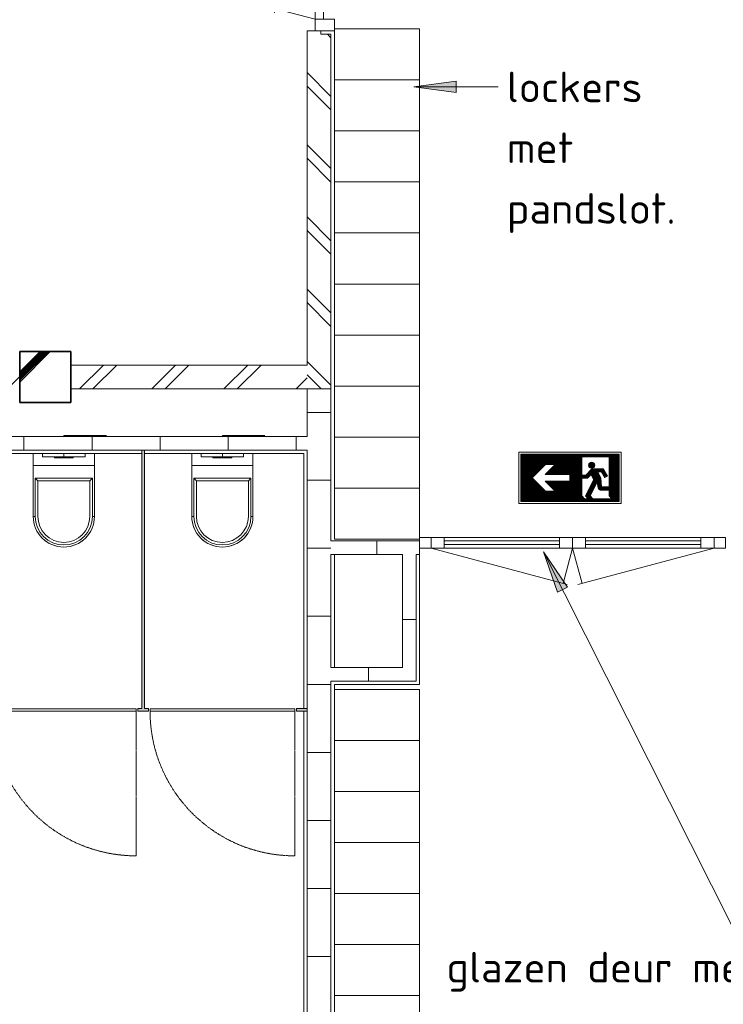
# Model space of a CAD drawing. Header units: millimetres. Extents: x 2016 to 102618, y -16590 to 68005.
# Tile 125 of 256: x 43350 to 47486, y 7637 to 13425. Entities that reach past the tile are written whole.
import ezdxf

# ---------------------------------------------------------------- set-up
doc = ezdxf.new("R2010")
doc.units = ezdxf.units.MM
doc.linetypes.add('Hidden', pattern=[6.5, 4.5, -2])
for name, color, linetype, lineweight in [('A-ANNO-NOTE', 131, 'Continuous', 5), ('A-DOOR', 31, 'Continuous', 13), ('A-DOOR-HDLN', 31, 'Hidden', 9), ('A-DOOR-OPNG', 31, 'Continuous', 18), ('A-GENM', 13, 'Continuous', 13), ('A-GLAZ-CURT', 52, 'Continuous', 9), ('A-GLAZ-CWMG', 51, 'Continuous', 13), ('A-WALL', 113, 'Continuous', 13), ('A-WALL-FNSH', 113, 'Continuous', 25), ('A-WALL-PATT', 111, 'Continuous', 25), ('G-ANNO-TEXT', 231, 'Continuous', 9), ('I-FURN', 30, 'Continuous', 13), ('P-SANR-FIXT', 6, 'Continuous', 13), ('S-COLS', 52, 'Continuous', 13)]:
    doc.layers.add(name, color=color, linetype=linetype, lineweight=lineweight)
doc.styles.add('ISOCPEUR_2', font='isocpeur.ttf', dxfattribs={"height": 180})

# ---------------------------------------------------------------- blocks, each defined once
blk = doc.blocks.new('74_VCS_FU_lockers - 74_VCS_FU_lockers-4671171-00 Begane grond')
at = {"layer": 'I-FURN'}
for p, q in [((300, 0), (0, 0)), ((0, 0), (0, -500)), ((600, 0), (300, 0)), ((300, 0), (300, -500)), ((300, -500), (300, 0)), ((900, 0), (600, 0)), ((600, 0), (600, -500)), ((600, -500), (600, 0)), ((1200, 0), (900, 0)), ((900, 0), (900, -500)), ((900, -500), (900, 0)), ((1500, 0), (1200, 0)), ((1200, 0), (1200, -500)), ((1200, -500), (1200, 0)), ((1800, 0), (1500, 0)), ((1500, 0), (1500, -500)), ((1500, -500), (1500, 0)), ((2100, 0), (1800, 0)), ((1800, 0), (1800, -500)), ((1800, -500), (1800, 0)), ((2400, 0), (2100, 0)), ((2100, 0), (2100, -500)), ((2100, -500), (2100, 0)), ((2700, 0), (2400, 0)), ((2400, 0), (2400, -500)), ((2400, -500), (2400, 0)), ((3000, 0), (2700, 0)), ((2700, 0), (2700, -500)), ((2700, -500), (2700, 0)), ((3300, 0), (3000, 0)), ((3000, 0), (3000, -500)), ((3000, -500), (3000, 0)), ((3600, 0), (3300, 0)), ((3300, 0), (3300, -500)), ((3300, -500), (3300, 0)), ((3900, 0), (3600, 0)), ((3600, 0), (3600, -500)), ((3600, -500), (3600, 0)), ((4200, 0), (3900, 0)), ((3900, 0), (3900, -500)), ((3900, -500), (3900, 0)), ((4500, 0), (4200, 0)), ((4200, 0), (4200, -500)), ((4200, -500), (4200, 0)), ((4800, 0), (4500, 0)), ((4500, 0), (4500, -500)), ((4500, -500), (4500, 0)), ((5100, 0), (4800, 0)), ((4800, 0), (4800, -500)), ((4800, -500), (4800, 0)), ((5400, 0), (5100, 0)), ((5100, 0), (5100, -500)), ((5100, -500), (5100, 0)), ((5400, -500), (5400, 0)), ((0, -500), (300, -500)), ((300, -500), (600, -500)), ((600, -500), (900, -500)), ((900, -500), (1200, -500)), ((1200, -500), (1500, -500)), ((1500, -500), (1800, -500)), ((1800, -500), (2100, -500)), ((2100, -500), (2400, -500)), ((2400, -500), (2700, -500)), ((2700, -500), (3000, -500)), ((3000, -500), (3300, -500)), ((3300, -500), (3600, -500)), ((3600, -500), (3900, -500)), ((3900, -500), (4200, -500)), ((4200, -500), (4500, -500)), ((4500, -500), (4800, -500)), ((4800, -500), (5100, -500)), ((5100, -500), (5400, -500))]:
    blk.add_line(p, q, dxfattribs=at)
blk = doc.blocks.new('28_VCS_SF_houten kolom - beton kolom 300X300-V174-00 Begane grond')
at = {"layer": 'S-COLS', "lineweight": 5}
h = blk.add_hatch(dxfattribs=at)
h.set_pattern_fill('FP_182', color=256, style=0, pattern_type=2)
h.set_pattern_definition([(45, (-43500, -11325), (-500, 500), []), (45, (-43330, -11325), (-500, 500), []), (45, (-43320, -11325), (-500, 500), []), (45, (-43310, -11325), (-500, 500), []), (45, (-43300, -11325), (-500, 500), []), (45, (-43290, -11325), (-500, 500), []), (45, (-43280, -11325), (-500, 500), []), (45, (-43270, -11325), (-500, 500), [])])
h.paths.add_polyline_path([(150, -150), (150, 150), (-150, 150), (-150, -150)], flags=0)
at = {"layer": 'S-COLS', "lineweight": 35}
for p, q in [((150, 150), (-150, 150)), ((-150, 150), (-150, -150)), ((150, -150), (150, 150)), ((-150, -150), (150, -150))]:
    blk.add_line(p, q, dxfattribs=at)
blk = doc.blocks.new('74_VCS_PF_zwevend_toilet - 36x55 cm-863941-00 Begane grond')
at = {"layer": 'P-SANR-FIXT'}
for p, q in [((0, 105.5), (0, 100)), ((0, 105.5), (250, 105.5)), ((-125, 0), (-125, -20)), ((0, 0), (0, -20)), ((125, -20), (125, 0)), ((-125, -1), (-180, -1)), ((-180, -1), (-180, -71)), ((125, -20), (-125, -20)), ((-55.4, -20), (-55.4, -25)), ((55.4, -25), (-55.4, -25)), ((0, -20), (0, -25)), ((55.4, -25), (55.4, -20)), ((180, -1), (125, -1)), ((180, -71), (180, -1)), ((-180, -71), (180, -71)), ((-180, -71), (-180, -370)), ((-180, -71), (180, -71)), ((180, -370), (180, -71)), ((-168, -145), (168, -145)), ((-168, -145), (-153, -160)), ((-168, -370), (-168, -145)), ((153, -160), (-153, -160)), ((-153, -160), (-153, -370)), ((168, -145), (153, -160)), ((153, -370), (153, -160)), ((168, -145), (168, -370)), ((-168, -370), (-180, -370)), ((-180, -370), (-168, -370)), ((180, -370), (168, -370)), ((168, -370), (180, -370))]:
    blk.add_line(p, q, dxfattribs=at)
for radius, start, end in [(180, 180, 360), (168, 180, 360), (153, 180, 360), (180, 196.65132, 202.01283), (180, 337.98717, 343.34868), (180, 213.40731, 219.61981), (180, 230.38019, 236.59269), (180, 303.40731, 309.61981), (180, 320.38019, 326.59269), (180, 247.98717, 253.34868), (180, 286.65132, 292.01283)]:
    blk.add_arc((0, -370), radius, start, end, dxfattribs=at)
blk = doc.blocks.new('32_0_sanitairdeur_HPL - br 850 x ht 2200-4055814-00 Begane grond')
at = {"layer": 'A-DOOR', "lineweight": 18}
for p, q in [((-425, 5.5), (425, 5.5)), ((-425, -7.5), (-425, 5.5)), ((425, 5.5), (425, -7.5)), ((425, -7.5), (-425, -7.5))]:
    blk.add_line(p, q, dxfattribs=at)
at = {"layer": 'A-DOOR-HDLN'}
blk.add_line((425, -7.5), (425, -857.6), dxfattribs=at)
blk.add_arc((425.1, -7.5), 850.1, 180, 269.99584, dxfattribs=at)
at = {"layer": 'A-DOOR-OPNG'}
blk.add_line((-425, -7.5), (425, -7.5), dxfattribs=at)
blk = doc.blocks.new('32_DO deur enkel - DO-4651057-00 Begane grond')
at = {"layer": 'A-DOOR', "lineweight": 5}
for p, q in [((-345, 34), (-412, 34)), ((-412, 34), (-412, -80)), ((-345, -80), (-345, 34)), ((585, 34), (-345, 34)), ((-345, 34), (-345, -16)), ((652, 34), (585, 34)), ((585, 34), (585, -80)), ((585, -16), (585, 34)), ((652, -80), (652, 34)), ((-345, -16), (585, -16)), ((-401, -80), (-345, -80)), ((585, -80), (652, -80))]:
    blk.add_line(p, q, dxfattribs=at)
at = {"layer": 'A-GENM'}
for p, q in [((-345, 34), (-282.7, 266.5)), ((585, 34), (-306.8, 273))]:
    blk.add_line(p, q, dxfattribs=at)
blk = doc.blocks.new('31_VCS_CWP_vliesgevel_deur_enkel_glaspaneel - Merk DO alu deur wit-4670673-00 Begane grond')
at = {"layer": 'A-GENM'}
for p, q in [((-416, 31), (-360.3, 239)), ((416, 31), (-384.4, 245.5))]:
    blk.add_line(p, q, dxfattribs=at)
at = {"layer": 'A-GLAZ-CURT', "lineweight": 18}
for p, q in [((-339, 31), (-416, 31)), ((-416, 31), (-416, -31)), ((-339, -31), (-339, 31)), ((-339, 31), (339, 31)), ((416, 31), (339, 31)), ((339, 31), (339, -31)), ((416, -31), (416, 31)), ((-416, -31), (-339, -31)), ((339, -31), (-339, -31)), ((339, -31), (416, -31))]:
    blk.add_line(p, q, dxfattribs=at)
at = {"layer": 'A-GLAZ-CURT', "lineweight": 13}
for p, q in [((339, 10.5), (-339, 10.5)), ((-339, 10.5), (-339, -10.5)), ((339, -10.5), (339, 10.5)), ((-339, -10.5), (339, -10.5))]:
    blk.add_line(p, q, dxfattribs=at)
blk = doc.blocks.new('Rectangular Mullion - aluminium kozijn_RT62_68mm 1013-4518481-00 Begane grond')
at = {"layer": 'A-GLAZ-CWMG'}
for p, q in [((-68, 31), (0, 31)), ((-68, -31), (-68, 31)), ((0, 31), (0, -31)), ((0, -31), (-68, -31))]:
    blk.add_line(p, q, dxfattribs=at)
blk = doc.blocks.new('31_VCS_CWP_vliesgevel_deur_enkel_glaspaneel - Merk DO alu deur wit-4518449-00 Begane grond')
at = {"layer": 'A-GENM'}
for p, q in [((-416, -31), (-360.3, -239)), ((416, -31), (-384.4, -245.5))]:
    blk.add_line(p, q, dxfattribs=at)
at = {"layer": 'A-GLAZ-CURT', "lineweight": 18}
for p, q in [((-339, 31), (-416, 31)), ((-416, 31), (-416, -31)), ((-339, -31), (-339, 31)), ((-339, 31), (339, 31)), ((416, 31), (339, 31)), ((339, 31), (339, -31)), ((416, -31), (416, 31)), ((-416, -31), (-339, -31)), ((339, -31), (-339, -31)), ((339, -31), (416, -31))]:
    blk.add_line(p, q, dxfattribs=at)
at = {"layer": 'A-GLAZ-CURT', "lineweight": 13}
for p, q in [((339, 10.5), (-339, 10.5)), ((-339, 10.5), (-339, -10.5)), ((339, -10.5), (339, 10.5)), ((-339, -10.5), (339, -10.5))]:
    blk.add_line(p, q, dxfattribs=at)
blk = doc.blocks.new('Rectangular Mullion - aluminium kozijn_RT62_68mm 1013-V324-00 Begane grond')
at = {"layer": 'A-GLAZ-CWMG'}
for p, q in [((0, 31), (-68, 31)), ((-68, 31), (-68, -31)), ((0, -21), (0, 31)), ((-68, -31), (0, -31))]:
    blk.add_line(p, q, dxfattribs=at)
blk = doc.blocks.new('74_VCS_FU_lockers - 74_VCS_FU_lockers-4671886-00 Begane grond')
at = {"layer": 'I-FURN'}
for p, q in [((300, 0), (0, 0)), ((0, 0), (0, -500)), ((600, 0), (300, 0)), ((300, 0), (300, -500)), ((300, -500), (300, 0)), ((900, 0), (600, 0)), ((600, 0), (600, -500)), ((600, -500), (600, 0)), ((1200, 0), (900, 0)), ((900, 0), (900, -500)), ((900, -500), (900, 0)), ((1500, 0), (1200, 0)), ((1200, 0), (1200, -500)), ((1200, -500), (1200, 0)), ((1800, 0), (1500, 0)), ((1500, 0), (1500, -500)), ((1500, -500), (1500, 0)), ((2100, 0), (1800, 0)), ((1800, 0), (1800, -500)), ((1800, -500), (1800, 0)), ((2400, 0), (2100, 0)), ((2100, 0), (2100, -500)), ((2100, -500), (2100, 0)), ((2700, 0), (2400, 0)), ((2400, 0), (2400, -500)), ((2400, -500), (2400, 0)), ((3000, 0), (2700, 0)), ((2700, 0), (2700, -500)), ((2700, -500), (2700, 0)), ((3000, -500), (3000, 0)), ((0, -500), (300, -500)), ((300, -500), (600, -500)), ((600, -500), (900, -500)), ((900, -500), (1200, -500)), ((1200, -500), (1500, -500)), ((1500, -500), (1800, -500)), ((1800, -500), (2100, -500)), ((2100, -500), (2400, -500)), ((2400, -500), (2700, -500)), ((2700, -500), (3000, -500))]:
    blk.add_line(p, q, dxfattribs=at)
blk = doc.blocks.new('NLRS_00_NEN-EN ISO 7010_E001 - vluchtweg links-4415713-00 Begane grond')
at = {"layer": 'A-ANNO-NOTE', "lineweight": 9}
for p, q in [((-3, 0), (-3, -3.015)), ((3, 0), (-3, 0)), ((-2.883, -0.117), (2.883, -0.117)), ((-2.883, -2.898), (-2.883, -0.117)), ((-2.835, -0.117), (-2.835, -2.898)), ((-2.788, -0.117), (-2.788, -2.898)), ((-2.74, -0.117), (-2.74, -2.898)), ((-2.692, -0.117), (-2.692, -2.898)), ((-2.645, -0.117), (-2.645, -2.898)), ((-2.597, -0.117), (-2.597, -2.898)), ((-2.549, -0.117), (-2.549, -2.898)), ((-2.502, -0.117), (-2.502, -2.898)), ((-2.454, -0.117), (-2.454, -2.898)), ((-2.406, -0.117), (-2.406, -2.898)), ((-2.359, -0.117), (-2.359, -2.898)), ((-2.311, -0.117), (-2.311, -2.898)), ((-2.263, -0.117), (-2.263, -2.898)), ((-2.216, -0.117), (-2.216, -2.898)), ((-2.168, -0.117), (-2.168, -1.459)), ((-2.12, -0.117), (-2.12, -1.411)), ((-2.073, -0.117), (-2.073, -1.364)), ((-2.025, -0.117), (-2.025, -1.316)), ((-1.978, -0.117), (-1.978, -1.268)), ((-1.93, -0.117), (-1.93, -1.221)), ((-1.882, -0.117), (-1.882, -1.173)), ((-1.835, -0.117), (-1.835, -1.125)), ((-1.787, -0.117), (-1.787, -1.078)), ((-1.739, -0.117), (-1.739, -1.03)), ((-1.692, -0.117), (-1.692, -0.983)), ((-1.644, -0.117), (-1.644, -0.935)), ((-1.596, -0.117), (-1.596, -0.887)), ((-1.549, -0.117), (-1.549, -0.84)), ((-1.501, -0.117), (-1.501, -0.792)), ((-1.453, -0.117), (-1.453, -0.744)), ((-1.406, -0.117), (-1.406, -0.724)), ((-1.358, -0.117), (-1.358, -0.724)), ((-1.31, -0.117), (-1.31, -0.724)), ((-1.263, -0.117), (-1.263, -0.724)), ((-1.215, -0.117), (-1.215, -0.724)), ((-1.167, -0.117), (-1.167, -0.724)), ((-1.12, -0.117), (-1.12, -0.724)), ((-1.072, -0.117), (-1.072, -0.724)), ((-1.025, -0.117), (-1.025, -0.724)), ((-0.977, -0.117), (-0.977, -0.724)), ((-0.929, -0.117), (-0.929, -0.724)), ((-0.882, -0.117), (-0.882, -0.724)), ((-0.834, -0.117), (-0.834, -1.313)), ((-0.786, -0.117), (-0.786, -1.313)), ((-0.739, -0.117), (-0.739, -1.313)), ((-0.691, -0.117), (-0.691, -1.313)), ((-0.643, -0.117), (-0.643, -1.313)), ((-0.596, -0.117), (-0.596, -1.313)), ((-0.548, -0.117), (-0.548, -1.313)), ((-0.5, -0.117), (-0.5, -1.313)), ((-0.453, -0.117), (-0.453, -1.313)), ((-0.405, -0.117), (-0.405, -1.313)), ((-0.357, -0.117), (-0.357, -1.313)), ((-0.31, -0.117), (-0.31, -1.313)), ((-0.262, -0.117), (-0.262, -1.313)), ((-0.214, -0.117), (-0.214, -1.313)), ((-0.167, -0.117), (-0.167, -1.313)), ((-0.119, -0.117), (-0.119, -1.313)), ((-0.071, -0.117), (-0.071, -1.313)), ((-0.024, -0.117), (-0.024, -1.313)), ((0.024, -0.117), (0.024, -2.898)), ((0.071, -0.117), (0.071, -2.898)), ((0.119, -0.117), (0.119, -2.898)), ((0.167, -0.117), (0.167, -2.898)), ((0.214, -0.117), (0.214, -2.898)), ((0.262, -0.117), (0.262, -2.898)), ((0.31, -0.117), (0.31, -2.898)), ((0.357, -0.117), (0.357, -2.898)), ((0.405, -0.117), (0.405, -2.898)), ((0.453, -0.117), (0.453, -2.898)), ((0.5, -0.117), (0.5, -2.898)), ((0.548, -0.117), (0.548, -2.898)), ((0.596, -0.117), (0.596, -2.898)), ((0.643, -0.117), (0.643, -2.898)), ((0.691, -0.117), (0.691, -2.898)), ((0.696, -0.279), (2.304, -0.279)), ((0.696, -1.356), (0.696, -0.279)), ((0.739, -0.117), (0.739, -0.279)), ((0.786, -0.117), (0.786, -0.279)), ((0.834, -0.117), (0.834, -0.279)), ((0.882, -0.117), (0.882, -0.279)), ((0.929, -0.117), (0.929, -0.279)), ((0.977, -0.117), (0.977, -0.279)), ((1.025, -0.117), (1.025, -0.279)), ((1.072, -0.117), (1.072, -0.279)), ((1.12, -0.117), (1.12, -0.279)), ((1.167, -0.117), (1.167, -0.279)), ((1.215, -0.117), (1.215, -0.279)), ((1.263, -0.117), (1.263, -0.279)), ((1.31, -0.117), (1.31, -0.279)), ((1.358, -0.117), (1.358, -0.279)), ((1.406, -0.117), (1.406, -0.279)), ((1.453, -0.117), (1.453, -0.279)), ((1.501, -0.117), (1.501, -0.279)), ((1.549, -0.117), (1.549, -0.279)), ((1.596, -0.117), (1.596, -0.279)), ((1.644, -0.117), (1.644, -0.279)), ((1.692, -0.117), (1.692, -0.279)), ((1.739, -0.117), (1.739, -0.279)), ((1.787, -0.117), (1.787, -0.279)), ((1.835, -0.117), (1.835, -0.279)), ((1.882, -0.117), (1.882, -0.279)), ((1.93, -0.117), (1.93, -0.279)), ((1.977, -0.117), (1.977, -0.279)), ((2.026, -0.117), (2.026, -0.279)), ((2.073, -0.117), (2.073, -0.279)), ((2.121, -0.117), (2.121, -0.279)), ((2.169, -0.117), (2.169, -0.279)), ((2.216, -0.117), (2.216, -0.279)), ((2.264, -0.117), (2.264, -0.279)), ((2.304, -0.279), (2.304, -2.033)), ((2.311, -0.117), (2.311, -2.578)), ((2.359, -0.117), (2.359, -2.625)), ((2.406, -0.117), (2.406, -2.673)), ((2.454, -0.117), (2.454, -2.721)), ((2.502, -0.117), (2.502, -2.898)), ((2.549, -0.117), (2.549, -2.898)), ((2.597, -0.117), (2.597, -2.898)), ((2.645, -0.117), (2.645, -2.898)), ((2.692, -0.117), (2.692, -2.898)), ((2.74, -0.117), (2.74, -2.898)), ((2.788, -0.117), (2.788, -2.898)), ((2.835, -0.117), (2.835, -2.898)), ((2.883, -0.117), (2.883, -2.898)), ((3, -3.015), (3, 0)), ((-1.433, -0.724), (-2.216, -1.507)), ((-0.875, -0.724), (-1.464, -1.313)), ((-0.875, -0.724), (-1.433, -0.724)), ((-1.167, -1.051), (-1.429, -1.313)), ((-1.167, -1.096), (-1.384, -1.313)), ((-1.167, -1.146), (-1.334, -1.313)), ((-1.167, -1.016), (-1.167, -1.244)), ((-1.12, -0.968), (-1.12, -1.313)), ((-1.072, -0.92), (-1.072, -1.313)), ((-1.025, -0.873), (-1.025, -1.313)), ((-0.977, -0.825), (-0.977, -1.313)), ((-0.929, -0.777), (-0.929, -1.313)), ((-0.882, -0.724), (-0.882, -1.313)), ((1.292, -0.977), (0.939, -1.356)), ((1.12, -0.675), (1.12, -0.851)), ((1.167, -0.62), (1.167, -0.906)), ((1.167, -1.11), (1.167, -1.386)), ((1.215, -0.593), (1.215, -0.932)), ((1.215, -1.059), (1.215, -1.339)), ((1.263, -0.583), (1.263, -0.943)), ((1.263, -1.008), (1.263, -1.33)), ((1.263, -1.008), (1.263, -1.33)), ((1.31, -0.585), (1.31, -0.94)), ((1.31, -0.977), (1.31, -1.437)), ((1.946, -0.977), (1.31, -0.977)), ((1.358, -0.601), (1.358, -0.924)), ((1.358, -0.977), (1.358, -1.544)), ((1.406, -0.636), (1.406, -0.89)), ((1.406, -0.977), (1.406, -2.13)), ((1.453, -0.977), (1.453, -2.037)), ((1.501, -0.977), (1.501, -1.943)), ((1.549, -0.977), (1.549, -1.85)), ((1.596, -0.977), (1.596, -1.756)), ((1.628, -1.149), (1.85, -1.149)), ((1.817, -1.519), (1.628, -1.149)), ((1.644, -0.977), (1.644, -1.149)), ((1.692, -0.977), (1.692, -1.149)), ((1.739, -0.977), (1.739, -1.149)), ((1.787, -0.977), (1.787, -1.149)), ((1.835, -0.977), (1.835, -1.149)), ((1.85, -1.149), (2.045, -1.486)), ((1.882, -0.977), (1.882, -1.205)), ((1.93, -0.977), (1.93, -1.288)), ((2.196, -1.409), (1.946, -0.977)), ((1.978, -1.031), (1.978, -1.37)), ((2.025, -1.114), (2.025, -1.453)), ((-1.433, -2.291), (-2.216, -1.507)), ((-2.168, -1.556), (-2.168, -2.898)), ((-2.12, -1.603), (-2.12, -2.898)), ((-2.073, -1.651), (-2.073, -2.898)), ((-2.025, -1.699), (-2.025, -2.898)), ((0, -1.313), (-1.464, -1.313)), ((-0.875, -2.291), (-1.464, -1.702)), ((0, -1.702), (-1.464, -1.702)), ((-1.167, -1.953), (-1.418, -1.702)), ((-1.167, -1.906), (-1.372, -1.702)), ((-1.167, -1.86), (-1.325, -1.702)), ((-1.167, -1.194), (-1.286, -1.313)), ((-1.167, -1.815), (-1.28, -1.702)), ((-1.12, -1.197), (-1.236, -1.313)), ((-1.12, -1.815), (-1.233, -1.702)), ((-1.167, -1.702), (-1.167, -1.999)), ((-1.12, -1.702), (-1.12, -2.047)), ((-1.072, -1.702), (-1.072, -2.094)), ((-1.025, -1.702), (-1.025, -2.142)), ((-0.977, -1.702), (-0.977, -2.19)), ((-0.929, -1.702), (-0.929, -2.237)), ((-0.882, -1.702), (-0.882, -2.285)), ((-0.834, -1.702), (-0.834, -2.898)), ((-0.786, -1.702), (-0.786, -2.898)), ((-0.739, -1.702), (-0.739, -2.898)), ((-0.691, -1.702), (-0.691, -2.898)), ((-0.643, -1.702), (-0.643, -2.898)), ((-0.596, -1.702), (-0.596, -2.898)), ((-0.548, -1.702), (-0.548, -2.898)), ((-0.5, -1.702), (-0.5, -2.898)), ((-0.453, -1.702), (-0.453, -2.898)), ((-0.405, -1.702), (-0.405, -2.898)), ((-0.357, -1.702), (-0.357, -2.898)), ((-0.31, -1.702), (-0.31, -2.898)), ((-0.262, -1.702), (-0.262, -2.898)), ((-0.214, -1.702), (-0.214, -2.898)), ((-0.167, -1.702), (-0.167, -2.898)), ((-0.119, -1.702), (-0.119, -2.898)), ((-0.071, -1.702), (-0.071, -2.898)), ((-0.024, -1.702), (-0.024, -2.898)), ((0, -1.702), (0, -1.313)), ((0.939, -1.356), (0.696, -1.356)), ((0.696, -1.531), (1.022, -1.531)), ((0.696, -2.57), (0.696, -1.531)), ((0.739, -1.356), (0.739, -1.531)), ((0.786, -1.356), (0.786, -1.531)), ((0.834, -1.356), (0.834, -1.531)), ((0.882, -1.356), (0.882, -1.531)), ((1.406, -1.586), (0.904, -2.57)), ((0.929, -1.356), (0.929, -1.531)), ((0.977, -1.315), (0.977, -1.531)), ((1.022, -1.531), (1.251, -1.303)), ((1.025, -1.264), (1.025, -1.529)), ((1.072, -1.213), (1.072, -1.482)), ((1.12, -1.161), (1.12, -1.434)), ((1.251, -1.303), (1.406, -1.651)), ((1.358, -1.68), (1.358, -2.224)), ((1.644, -1.18), (1.644, -2.037)), ((1.692, -1.273), (1.692, -2.186)), ((1.739, -1.367), (1.739, -2.216)), ((1.787, -1.46), (1.787, -2.224)), ((1.853, -2.033), (1.817, -1.519)), ((2.025, -1.306), (2.11, -1.453)), ((2.045, -1.486), (2.196, -1.409)), ((2.073, -1.196), (2.073, -1.388)), ((2.073, -1.293), (2.153, -1.431)), ((-1.978, -1.746), (-1.978, -2.898)), ((-1.93, -1.794), (-1.93, -2.898)), ((-1.882, -1.841), (-1.882, -2.898)), ((-1.835, -1.889), (-1.835, -2.898)), ((-1.787, -1.937), (-1.787, -2.898)), ((-1.739, -1.984), (-1.739, -2.898)), ((-1.692, -2.032), (-1.692, -2.898)), ((-1.644, -2.08), (-1.644, -2.898)), ((-1.596, -2.127), (-1.596, -2.898)), ((-1.549, -2.175), (-1.549, -2.898)), ((-1.501, -2.223), (-1.501, -2.898)), ((-1.453, -2.27), (-1.453, -2.898)), ((-0.875, -2.291), (-1.433, -2.291)), ((-1.406, -2.291), (-1.406, -2.898)), ((-1.358, -2.291), (-1.358, -2.898)), ((-1.31, -2.291), (-1.31, -2.898)), ((-1.263, -2.291), (-1.263, -2.898)), ((-1.215, -2.291), (-1.215, -2.898)), ((-1.167, -2.291), (-1.167, -2.898)), ((-1.12, -2.291), (-1.12, -2.898)), ((-1.072, -2.291), (-1.072, -2.898)), ((-1.025, -2.291), (-1.025, -2.898)), ((-0.977, -2.291), (-0.977, -2.898)), ((-0.929, -2.291), (-0.929, -2.898)), ((-0.882, -2.291), (-0.882, -2.898)), ((1.072, -2.241), (1.072, -2.898)), ((1.12, -2.147), (1.12, -2.898)), ((1.167, -2.054), (1.167, -2.898)), ((1.182, -2.57), (1.596, -1.756)), ((1.215, -1.96), (1.215, -2.504)), ((1.263, -1.867), (1.263, -2.411)), ((1.31, -1.773), (1.31, -2.317)), ((1.599, -1.751), (1.657, -2.116)), ((1.787, -2.224), (2.496, -2.224)), ((1.835, -1.775), (1.835, -2.224)), ((2.304, -2.033), (1.853, -2.033)), ((1.882, -2.033), (1.882, -2.224)), ((1.93, -2.033), (1.93, -2.224)), ((1.978, -2.033), (1.978, -2.224)), ((2.025, -2.033), (2.025, -2.224)), ((2.073, -2.033), (2.073, -2.224)), ((2.12, -2.033), (2.12, -2.224)), ((2.168, -2.033), (2.168, -2.224)), ((2.216, -2.033), (2.216, -2.224)), ((2.263, -2.033), (2.263, -2.224)), ((2.304, -2.57), (2.304, -2.224)), ((2.496, -2.224), (2.311, -2.039)), ((0.862, -2.736), (0.691, -2.565)), ((0.739, -2.612), (0.739, -2.898)), ((0.786, -2.66), (0.786, -2.898)), ((0.834, -2.708), (0.834, -2.898)), ((0.882, -2.736), (0.882, -2.898)), ((1.072, -2.736), (0.882, -2.736)), ((0.904, -2.57), (1.072, -2.738)), ((0.904, -2.57), (1.182, -2.57)), ((0.929, -2.736), (0.929, -2.898)), ((0.977, -2.428), (0.977, -2.643)), ((0.977, -2.736), (0.977, -2.898)), ((1.025, -2.334), (1.025, -2.69)), ((1.025, -2.736), (1.025, -2.898)), ((1.182, -2.57), (1.347, -2.736)), ((1.215, -2.604), (1.215, -2.898)), ((1.263, -2.651), (1.263, -2.898)), ((1.31, -2.699), (1.31, -2.898)), ((1.358, -2.736), (1.358, -2.898)), ((2.454, -2.736), (1.358, -2.736)), ((1.406, -2.736), (1.406, -2.898)), ((1.453, -2.736), (1.453, -2.898)), ((1.501, -2.736), (1.501, -2.898)), ((1.549, -2.736), (1.549, -2.898)), ((1.596, -2.736), (1.596, -2.898)), ((1.644, -2.736), (1.644, -2.898)), ((1.692, -2.736), (1.692, -2.898)), ((1.739, -2.736), (1.739, -2.898)), ((1.787, -2.736), (1.787, -2.898)), ((1.835, -2.736), (1.835, -2.898)), ((1.882, -2.736), (1.882, -2.898)), ((1.93, -2.736), (1.93, -2.898)), ((1.978, -2.736), (1.978, -2.898)), ((2.025, -2.736), (2.025, -2.898)), ((2.073, -2.736), (2.073, -2.898)), ((2.12, -2.736), (2.12, -2.898)), ((2.168, -2.736), (2.168, -2.898)), ((2.216, -2.736), (2.216, -2.898)), ((2.263, -2.736), (2.263, -2.898)), ((2.304, -2.57), (2.469, -2.736)), ((2.311, -2.736), (2.311, -2.898)), ((2.359, -2.736), (2.359, -2.898)), ((2.406, -2.736), (2.406, -2.898)), ((2.454, -2.736), (2.454, -2.898)), ((-3, -3.015), (3, -3.015)), ((2.883, -2.898), (-2.883, -2.898))]:
    blk.add_line(p, q, dxfattribs=at)
blk.add_circle((1.277, -0.763), 0.18, dxfattribs=at)
blk.add_arc((1.783, -2.096), 0.128, 189, 270, dxfattribs=at)

msp = doc.modelspace()

# ---------------------------------------------------------------- hatches: boundary and pattern name
at = {"layer": 'A-WALL-PATT', "lineweight": 5}
h = msp.add_hatch(dxfattribs=at)
h.set_pattern_fill('FP_408', color=256, angle=225, style=0, pattern_type=2)
h.set_pattern_definition([(135, (45200, 13377.5), (-212.13, -212.13), []), (135, (43000, 13377.5), (-212.132, -212.132), [])])
h.paths.add_polyline_path([(45115.4, 11255), (45180, 11255), (45180, 13340), (45120, 13340), (45120, 13360), (45040, 13360), (45040, 11255)], flags=0)
h.paths.add_polyline_path([(45086, 14424), (45120, 14424.4), (45120, 14444), (45180, 14444), (45180, 15480), (45040, 15480), (45040, 14424)], flags=0)
h = msp.add_hatch(dxfattribs=at)
h.set_pattern_fill('FP_30', color=256, angle=-135, style=0, pattern_type=2)
h.set_pattern_definition([(225, (42145, 11395), (212.132, -212.132), []), (225, (42145, 9195), (212.132, -212.132), [])])
h.paths.add_polyline_path([(43350, 11255), (43350, 11395), (39250, 11395), (39250, 11255), (43121, 11255)], flags=0)
h.paths.add_polyline_path([(45040, 11255), (45040, 11395), (43650, 11395), (43650, 11255), (45034.2, 11255)], flags=0)
h = msp.add_hatch(dxfattribs=at)
h.set_pattern_fill('FP_411', color=256, angle=270, style=0, pattern_type=2)
h.set_pattern_definition([(180, (45200, 11115), (7e-13, -400), [])])
h.paths.add_polyline_path([(45040, 10975), (45180, 10975), (45180, 11255), (45040, 11255)], flags=0)
h = msp.add_hatch(dxfattribs=at)
h.set_pattern_fill('FP_272', color=256, angle=-90, style=0, pattern_type=2)
h.set_pattern_definition([(270, (42575, 10975), (400, 1e-12), [])])
h.paths.add_polyline_path([(45040, 10895), (45040, 10975), (40110, 10975), (40110, 10895), (45020, 10895)], flags=0)
h = msp.add_hatch(dxfattribs=at)
h.set_pattern_fill('FP_29', color=256, angle=270, style=0, pattern_type=2)
h.set_pattern_definition([(180, (45200, 7517.5), (7e-13, -400), [])])
h.paths.add_polyline_path([(45180, 4060), (45180, 10975), (45040, 10975), (45040, 4060)], flags=0)
at = {"layer": 'A-WALL-PATT', "lineweight": 13}
msp.add_hatch(color=256, dxfattribs=at).paths.add_polyline_path([(44083, 9375), (44083, 10895), (44068, 10895), (44068, 9375)], flags=0)
at = {"layer": 'A-WALL-PATT', "lineweight": 5}
h = msp.add_hatch(dxfattribs=at)
h.set_pattern_fill('FP_432', color=256, angle=-90, style=0, pattern_type=2)
h.set_pattern_definition([(270, (45450, 10381), (400, 2e-12), [])])
h.paths.add_polyline_path([(45200, 10281), (45700, 10281), (45700, 10361), (45180, 10361), (45180, 10281)], flags=0)
h = msp.add_hatch(dxfattribs=at)
h.set_pattern_fill('FP_433', color=256, angle=270, style=0, pattern_type=2)
h.set_pattern_definition([(180, (45700, 9898.86), (-5e-14, -400), [])])
h.paths.add_polyline_path([(45600, 9536.7), (45680, 9536.7), (45680, 10281), (45600, 10281), (45600, 9616.7)], flags=0)
h = msp.add_hatch(dxfattribs=at)
h.set_pattern_fill('FP_434', color=256, angle=-90, style=0, pattern_type=2)
h.set_pattern_definition([(90, (45400, 9516.73), (-400, -9e-13), [])])
h.paths.add_polyline_path([(45180, 9536.7), (45600, 9536.7), (45598.9, 9616.7), (45180, 9616.7), (45180, 9537.7)], flags=0)
at = {"layer": 'A-WALL-PATT', "lineweight": 13}
h = msp.add_hatch(color=256, dxfattribs=at)
h.paths.add_polyline_path([(44044.5, 9360), (44106.5, 9360), (44106.5, 9375), (44044.5, 9375)], flags=0)
h.paths.add_polyline_path([(45020, 9360), (45040, 9360), (45040, 9375), (44976.5, 9375), (44976.5, 9360)], flags=0)
h.paths.add_polyline_path([(43174.5, 9360), (43174.5, 9375), (43121, 9375), (43121, 9360), (43141, 9360)], flags=0)
at = {"layer": 'G-ANNO-TEXT'}
for points in [[(45666.8, 13029.7), (45916.8, 12996.7), (45916.8, 13062.6)], [(46428.8, 10297.1), (46511.9, 10059.1), (46570.7, 10088.7)]]:
    msp.add_hatch(color=10, dxfattribs=at).paths.add_polyline_path(points, flags=0)

# ---------------------------------------------------------------- linework, layer by layer
at = {"layer": 'A-WALL', "color": 250, "lineweight": 18}
for p, q in [((45120, 13360), (45040, 13360)), ((45040, 13360), (45040, 11395)), ((45120, 13360), (45120, 13340)), ((45180, 13340), (45120, 13340)), ((45180, 10361), (45180, 13340)), ((45040, 11395), (43650, 11395)), ((43650, 11255), (45040, 11255)), ((45040, 11255), (45040, 10975)), ((45040, 10975), (43121, 10975)), ((45040, 10895), (43121, 10895)), ((45040, 10895), (45040, 4060)), ((45700, 10361), (45180, 10361)), ((45700, 10281), (45700, 10361)), ((45180, 10281), (45180, 9616.7)), ((45180, 10281), (45600, 10281)), ((45600, 10281), (45600, 9616.7)), ((45680, 9536.7), (45680, 10281)), ((45700, 10281), (45680, 10281)), ((45600, 9616.7), (45180, 9616.7)), ((45180, 9536.7), (45180, 4060)), ((45180, 9536.7), (45680, 9536.7))]:
    msp.add_line(p, q, dxfattribs=at)
at = {"layer": 'A-WALL', "lineweight": 5}
for p, q in [((45040, 11255), (45180, 11255)), ((44068, 10895), (44068, 10875)), ((44083, 10895), (44083, 10875)), ((45020, 9375), (45040, 9375)), ((45020, 9360), (45040, 9360))]:
    msp.add_line(p, q, dxfattribs=at)
at = {"layer": 'A-WALL-FNSH', "color": 7, "lineweight": 13}
for p, q in [((45200, 13360), (45120, 13360)), ((43141, 10875), (44068, 10875)), ((44083, 10875), (45020, 10875)), ((45020, 10875), (45020, 9375)), ((45700, 10361), (45700, 10371)), ((45200, 9616.7), (45200, 10281)), ((45700, 9516.7), (45700, 10281)), ((45200, 9488.4), (45200, 9516.7)), ((45200, 9516.7), (45700, 9516.7)), ((45020, 9360), (45020, 4060))]:
    msp.add_line(p, q, dxfattribs=at)
at = {"layer": 'A-WALL-FNSH', "color": 10, "lineweight": 9}
for p, q in [((44068, 10875), (44068, 9375)), ((44083, 9375), (44083, 10875)), ((44068, 9375), (44044.5, 9375)), ((44044.5, 9375), (44044.5, 9360)), ((44044.5, 9360), (44106.5, 9360)), ((44106.5, 9375), (44083, 9375)), ((44106.5, 9360), (44106.5, 9375)), ((45020, 9375), (44976.5, 9375)), ((44976.5, 9375), (44976.5, 9360)), ((44976.5, 9360), (45020, 9360))]:
    msp.add_line(p, q, dxfattribs=at)
at = {"layer": 'G-ANNO-TEXT', "color": 10}
for p, q in [((45916.8, 13062.6), (45666.8, 13029.7)), ((45666.8, 13029.7), (45916.8, 12996.7)), ((45666.8, 13029.7), (46163.5, 13029.7)), ((45916.8, 12996.7), (45916.8, 13062.6)), ((46428.8, 10297.1), (46511.9, 10059.1)), ((46570.7, 10088.7), (46428.8, 10297.1)), ((46428.8, 10297.1), (47540, 8093)), ((46511.9, 10059.1), (46570.7, 10088.7))]:
    msp.add_line(p, q, dxfattribs=at)

# ---------------------------------------------------------------- block references
at = {"layer": 'A-ANNO-NOTE', "lineweight": 9, "xscale": 100, "yscale": 100, "zscale": 100}
msp.add_blockref('NLRS_00_NEN-EN ISO 7010_E001 - vluchtweg links-4415713-00 Begane grond', (46585, 10882.5), dxfattribs=at)
at = {"layer": 'A-DOOR', "rotation": 89.99999999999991}
msp.add_blockref('32_DO deur enkel - DO-4651057-00 Begane grond', (45120, 13772), dxfattribs=at)
at = {"layer": 'A-DOOR'}
for p in [(43609.5, 9367.5), (44541.5, 9367.5)]:
    msp.add_blockref('32_0_sanitairdeur_HPL - br 850 x ht 2200-4055814-00 Begane grond', p, dxfattribs=at)
at = {"layer": 'A-GLAZ-CURT', "lineweight": 18, "rotation": 180}
msp.add_blockref('31_VCS_CWP_vliesgevel_deur_enkel_glaspaneel - Merk DO alu deur wit-4670673-00 Begane grond', (46184, 10350), dxfattribs=at)
at = {"layer": 'A-GLAZ-CURT', "lineweight": 18}
msp.add_blockref('31_VCS_CWP_vliesgevel_deur_enkel_glaspaneel - Merk DO alu deur wit-4518449-00 Begane grond', (47016, 10350), dxfattribs=at)
at = {"layer": 'A-GLAZ-CWMG', "rotation": 180}
msp.add_blockref('Rectangular Mullion - aluminium kozijn_RT62_68mm 1013-V324-00 Begane grond', (45700, 10350), dxfattribs=at)
at = {"layer": 'A-GLAZ-CWMG', "extrusion": (0, 0, -1), "rotation": 180}
msp.add_blockref('Rectangular Mullion - aluminium kozijn_RT62_68mm 1013-4518481-00 Begane grond', (-47500, 10350), dxfattribs=at)
at = {"layer": 'I-FURN', "rotation": 90.0000000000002}
for name, p in [('74_VCS_FU_lockers - 74_VCS_FU_lockers-4671886-00 Begane grond', (45200, 10371)), ('74_VCS_FU_lockers - 74_VCS_FU_lockers-4671171-00 Begane grond', (45200, 4088.4))]:
    msp.add_blockref(name, p, dxfattribs=at)
at = {"layer": 'P-SANR-FIXT'}
for p in [(43609.5, 10875), (44541.5, 10875)]:
    msp.add_blockref('74_VCS_PF_zwevend_toilet - 36x55 cm-863941-00 Begane grond', p, dxfattribs=at)
at = {"layer": 'S-COLS'}
msp.add_blockref('28_VCS_SF_houten kolom - beton kolom 300X300-V174-00 Begane grond', (43500, 11325), dxfattribs=at)

# ---------------------------------------------------------------- texts
at = {"layer": 'G-ANNO-TEXT', "color": 7, "char_height": 180, "attachment_point": 1, "style": 'ISOCPEUR_2'}
for s, insert, width in [('lockers ', (46213.5, 13119.7), 1106.329), ('met ', (46213.5, 12762.5), 625.316), ('pandslot.', (46213.5, 12405.3), 1202.531), ('glazen deur met mechanische ', (45859.1, 7945.2), 4072.573)]:
    msp.add_mtext(s, dxfattribs=dict(at, insert=insert, width=width))

doc.saveas('drawing.dxf')
